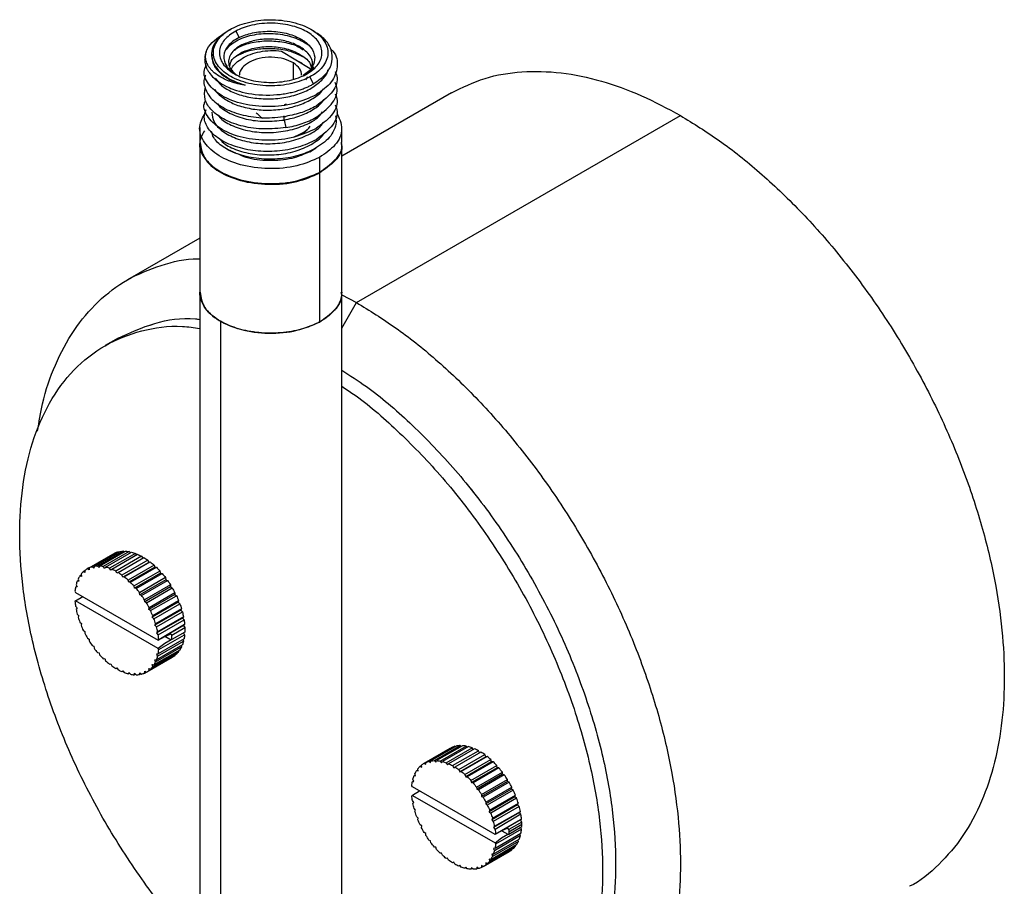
# Paper-space layout '_Isométrica' of a CAD drawing. Header units: millimetres. Extents: x 246 to 635, y -573 to -132.
# Tile 2 of 3: x 246 to 353, y -501 to -406. Entities that reach past the tile are written whole.
import ezdxf

# ---------------------------------------------------------------- set-up
doc = ezdxf.new("R2010")
doc.units = ezdxf.units.MM

psp = doc.layouts.new('_Isométrica')

# ---------------------------------------------------------------- linework, layer by layer
at = {"color": 7, "linetype": 'Continuous', "lineweight": 25}
for p, q in [((268.52, -407.29), (268.39, -407.36)), ((268.54, -407.28), (268.67, -407.2)), ((277.6, -407.42), (277.36, -407.29)), ((269.12, -407.48), (269.5, -408.17)), ((266.5, -410), (266.5, -410.22)), ((274.12, -409.64), (277.26, -411.56)), ((275.42, -412.69), (275.42, -410.94)), ((277.65, -411.43), (276.49, -412.32)), ((276.76, -412.77), (276.98, -412.46)), ((277.63, -413.22), (277.21, -412.47)), ((292.67, -414.2), (280.69, -421.12)), ((274.62, -415.44), (274.43, -415.52)), ((274.4, -417.17), (274.4, -416.7)), ((282.31, -437.09), (317.67, -416.68)), ((265.19, -418), (265.19, -419.63)), ((274.4, -417.17), (274.59, -418)), ((280.69, -419.63), (280.69, -418)), ((265.19, -419.72), (265.19, -541.94)), ((277.36, -420.55), (277.89, -420.25)), ((280.69, -541.94), (280.69, -419.72)), ((268.17, -420.35), (268.52, -420.55)), ((269.15, -420.79), (268.54, -420.53)), ((277.21, -420.64), (277.73, -420.33)), ((278.26, -421.26), (278.26, -422.89)), ((278.26, -422.97), (278.26, -439.22)), ((265.19, -430.07), (257.31, -434.61)), ((280.69, -436.27), (282.31, -437.09)), ((280.69, -439.89), (282.31, -437.09)), ((267.46, -439.13), (267.46, -545.1)), ((256.28, -440.98), (254.86, -441.8)), ((256.28, -464.31), (253.45, -465.94)), ((253.67, -465.89), (256.5, -464.26)), ((256.87, -464.23), (254.04, -465.86)), ((254.27, -465.86), (257.1, -464.23)), ((257.5, -464.28), (254.67, -465.91)), ((256.28, -464.31), (256.34, -464.35)), ((256.87, -464.23), (256.96, -464.31)), ((257.5, -464.28), (257.61, -464.41)), ((253.12, -466.05), (255.95, -464.42)), ((254.92, -465.97), (257.75, -464.34)), ((258.17, -464.47), (255.34, -466.1)), ((255.59, -466.2), (258.42, -464.57)), ((255.73, -464.53), (255.76, -464.51)), ((258.85, -464.78), (256.02, -466.41)), ((256.28, -466.56), (259.11, -464.93)), ((259.53, -465.21), (256.71, -466.85)), ((258.17, -464.47), (258.29, -464.65)), ((258.85, -464.78), (258.98, -465)), ((259.53, -465.21), (259.64, -465.45)), ((252.64, -466.39), (252.48, -466.48)), ((252.64, -466.34), (252.66, -466.56)), ((253.1, -466.05), (252.9, -466.16)), ((253.1, -466.05), (252.93, -466.15)), ((253.11, -466.26), (252.93, -466.15)), ((253.12, -466.05), (253.11, -466.26)), ((253.63, -466.08), (253.45, -465.94)), ((253.67, -465.89), (253.63, -466.08)), ((254.21, -466.03), (254.04, -465.86)), ((254.27, -465.86), (254.21, -466.03)), ((254.83, -466.11), (254.67, -465.91)), ((254.92, -465.97), (254.83, -466.11)), ((255.48, -466.31), (255.34, -466.1)), ((255.59, -466.2), (255.48, -466.31)), ((256.15, -466.64), (256.02, -466.41)), ((259.64, -465.45), (256.81, -467.08)), ((256.96, -467.04), (259.79, -465.41)), ((260.21, -465.76), (257.38, -467.39)), ((260.29, -465.99), (257.47, -467.63)), ((257.63, -467.62), (260.46, -465.99)), ((260.85, -466.4), (258.03, -468.03)), ((259.64, -465.45), (259.79, -465.41)), ((260.21, -465.76), (260.29, -465.99)), ((260.29, -465.99), (260.46, -465.99)), ((260.85, -466.4), (260.92, -466.63)), ((251.96, -467.42), (251.83, -467.5)), ((251.99, -467.51), (251.83, -467.5)), ((251.92, -467.27), (251.99, -467.51)), ((252.26, -466.85), (252.11, -466.94)), ((252.28, -466.98), (252.11, -466.94)), ((252.24, -466.75), (252.28, -466.98)), ((252.66, -466.56), (252.48, -466.48)), ((256.28, -466.56), (256.15, -466.64)), ((256.81, -467.08), (256.71, -466.85)), ((256.96, -467.04), (256.81, -467.08)), ((257.47, -467.63), (257.38, -467.39)), ((260.92, -466.63), (258.09, -468.27)), ((258.26, -468.3), (261.09, -466.66)), ((261.46, -467.12), (258.63, -468.76)), ((261.49, -467.35), (258.66, -468.98)), ((258.84, -469.05), (261.67, -467.42)), ((260.92, -466.63), (261.09, -466.66)), ((261.46, -467.12), (261.49, -467.35)), ((261.49, -467.35), (261.67, -467.42)), ((251.58, -468.61), (251.64, -468.73)), ((251.77, -468.08), (251.64, -468.16)), ((251.8, -468.13), (251.64, -468.16)), ((251.7, -467.9), (251.8, -468.13)), ((257.63, -467.62), (257.47, -467.63)), ((258.09, -468.27), (258.03, -468.03)), ((258.26, -468.3), (258.09, -468.27)), ((262.01, -467.92), (259.18, -469.55)), ((262.01, -468.13), (259.19, -469.77)), ((259.37, -469.86), (262.2, -468.23)), ((262.01, -467.92), (262.01, -468.13)), ((262.01, -468.13), (262.2, -468.23)), ((251.64, -469.65), (251.58, -469.7)), ((251.64, -468.73), (260.66, -473.94)), ((251.64, -469.65), (252.43, -469.19)), ((260.66, -474.85), (251.64, -469.65)), ((258.66, -468.98), (258.63, -468.76)), ((258.84, -469.05), (258.66, -468.98)), ((259.19, -469.77), (259.18, -469.55)), ((262.47, -468.96), (259.64, -470.59)), ((262.49, -468.76), (259.66, -470.4)), ((259.82, -470.72), (262.65, -469.09)), ((262.89, -469.64), (260.06, -471.27)), ((262.49, -468.76), (262.47, -468.96)), ((262.47, -468.96), (262.65, -469.09)), ((262.89, -469.64), (262.84, -469.81)), ((251.64, -470.23), (251.8, -470.43)), ((251.8, -470.43), (251.7, -470.55)), ((259.37, -469.86), (259.19, -469.77)), ((259.64, -470.59), (259.66, -470.4)), ((259.82, -470.72), (259.64, -470.59)), ((262.84, -469.81), (260.02, -471.45)), ((260.19, -471.6), (263.02, -469.97)), ((263.13, -470.68), (260.31, -472.31)), ((263.21, -470.52), (260.38, -472.16)), ((262.84, -469.81), (263.02, -469.97)), ((263.21, -470.52), (263.13, -470.68)), ((263.13, -470.68), (263.3, -470.86)), ((251.83, -471.1), (251.99, -471.28)), ((251.99, -471.28), (251.92, -471.43)), ((260.02, -471.45), (260.06, -471.27)), ((260.19, -471.6), (260.02, -471.45)), ((260.47, -472.49), (263.3, -470.86)), ((263.33, -471.53), (260.5, -473.16)), ((263.43, -471.4), (260.6, -473.04)), ((260.66, -473.36), (263.49, -471.73)), ((263.43, -471.4), (263.33, -471.53)), ((263.33, -471.53), (263.49, -471.73)), ((252.11, -471.98), (252.28, -472.14)), ((252.28, -472.14), (252.24, -472.32)), ((252.48, -472.86), (252.66, -472.99)), ((260.31, -472.31), (260.38, -472.16)), ((260.47, -472.49), (260.31, -472.31)), ((263.55, -472.25), (260.72, -473.89)), ((263.43, -472.35), (261.38, -473.53)), ((262.15, -473.38), (263.57, -472.56)), ((263.55, -472.25), (263.43, -472.35)), ((263.43, -472.35), (263.57, -472.56)), ((252.66, -472.99), (252.64, -473.19)), ((252.93, -473.72), (253.11, -473.82)), ((253.11, -473.82), (253.12, -474.03)), ((260.5, -473.16), (260.6, -473.04)), ((260.66, -473.36), (260.5, -473.16)), ((260.66, -473.94), (261.38, -473.53)), ((263.49, -473.8), (260.66, -475.43)), ((260.66, -473.94), (260.72, -473.89)), ((260.72, -474.98), (263.55, -473.35)), ((261.38, -473.53), (262.08, -473.25)), ((262.08, -473.91), (261.38, -474.3)), ((261.4, -473.52), (262.08, -473.91)), ((262.08, -473.25), (262.15, -473.38)), ((262.15, -473.87), (262.08, -473.91)), ((263.57, -473.06), (262.15, -473.87)), ((263.35, -473.87), (263.43, -474.06)), ((263.44, -473.13), (263.55, -473.35)), ((253.45, -474.54), (253.63, -474.6)), ((253.63, -474.6), (253.67, -474.83)), ((263.02, -475.02), (260.19, -476.65)), ((260.38, -476.31), (263.21, -474.68)), ((263.3, -474.46), (260.47, -476.09)), ((260.6, -475.69), (263.43, -474.06)), ((261.38, -474.3), (260.66, -474.85)), ((260.72, -474.98), (260.66, -474.85)), ((263.16, -474.54), (263.21, -474.68)), ((254.04, -475.29), (254.21, -475.32)), ((254.21, -475.32), (254.27, -475.55)), ((254.67, -475.97), (254.83, -475.96)), ((254.83, -475.96), (254.92, -476.2)), ((259.4, -477.42), (262.23, -475.79)), ((259.66, -477.24), (262.49, -475.61)), ((262.65, -475.47), (259.82, -477.1)), ((260.06, -476.83), (262.89, -475.2)), ((260.31, -476.08), (260.47, -476.09)), ((260.38, -476.31), (260.31, -476.08)), ((260.5, -475.45), (260.66, -475.43)), ((260.6, -475.69), (260.5, -475.45)), ((262.48, -475.57), (262.49, -475.61)), ((262.87, -475.1), (262.89, -475.2)), ((255.34, -476.55), (255.48, -476.51)), ((255.48, -476.51), (255.59, -476.74)), ((256.02, -477.02), (256.15, -476.95)), ((256.02, -477.02), (256.15, -476.95)), ((256.15, -476.95), (256.28, -477.17)), ((259.64, -477.02), (259.82, -477.1)), ((259.66, -477.24), (259.64, -477.02)), ((260.02, -476.6), (260.19, -476.65)), ((260.06, -476.83), (260.02, -476.6)), ((256.71, -477.38), (256.81, -477.28)), ((256.71, -477.38), (256.84, -477.31)), ((256.81, -477.28), (256.96, -477.49)), ((257.38, -477.62), (257.47, -477.48)), ((257.38, -477.62), (257.52, -477.54)), ((257.47, -477.48), (257.63, -477.67)), ((258.03, -477.72), (258.09, -477.56)), ((258.03, -477.72), (258.17, -477.64)), ((258.09, -477.56), (258.26, -477.73)), ((258.63, -477.69), (258.66, -477.5)), ((258.63, -477.69), (258.79, -477.6)), ((258.66, -477.5), (258.84, -477.65)), ((259.18, -477.53), (259.19, -477.33)), ((259.18, -477.53), (259.36, -477.43)), ((259.19, -477.33), (259.37, -477.44)), ((292.5, -485.76), (289.67, -487.39)), ((289.7, -487.37), (292.53, -485.74)), ((292.72, -485.65), (289.89, -487.28)), ((290.22, -487.16), (293.05, -485.53)), ((293.27, -485.49), (290.44, -487.12)), ((290.81, -487.09), (293.64, -485.45)), ((293.87, -485.46), (291.04, -487.09)), ((291.44, -487.14), (294.27, -485.51)), ((294.52, -485.56), (291.69, -487.2)), ((292.11, -487.33), (294.93, -485.69)), ((295.19, -485.8), (292.36, -487.43)), ((292.53, -485.74), (292.5, -485.76)), ((292.54, -485.75), (292.53, -485.74)), ((293.11, -485.58), (293.05, -485.53)), ((293.73, -485.54), (293.64, -485.45)), ((294.38, -485.64), (294.27, -485.51)), ((295.06, -485.87), (294.93, -485.69)), ((292.79, -487.64), (295.62, -486.01)), ((295.88, -486.16), (293.05, -487.79)), ((293.48, -488.07), (296.3, -486.44)), ((296.41, -486.67), (293.58, -488.31)), ((296.56, -486.63), (293.73, -488.26)), ((295.75, -486.23), (295.62, -486.01)), ((296.41, -486.67), (296.3, -486.44)), ((296.56, -486.63), (296.41, -486.67)), ((289.25, -487.71), (289.41, -487.61)), ((289.25, -487.71), (289.43, -487.79)), ((289.43, -487.79), (289.41, -487.57)), ((289.7, -487.37), (289.88, -487.49)), ((289.88, -487.49), (289.89, -487.28)), ((290.22, -487.16), (290.4, -487.31)), ((290.4, -487.31), (290.44, -487.12)), ((290.81, -487.09), (290.98, -487.26)), ((290.98, -487.26), (291.04, -487.09)), ((291.44, -487.14), (291.6, -487.33)), ((291.6, -487.33), (291.69, -487.2)), ((292.11, -487.33), (292.25, -487.54)), ((292.25, -487.54), (292.36, -487.43)), ((292.79, -487.64), (292.92, -487.86)), ((292.92, -487.86), (293.05, -487.79)), ((294.15, -488.62), (296.98, -486.98)), ((297.06, -487.22), (294.24, -488.85)), ((297.23, -487.21), (294.4, -488.85)), ((294.8, -489.26), (297.62, -487.63)), ((297.68, -487.86), (294.86, -489.49)), ((297.86, -487.89), (295.03, -489.52)), ((297.06, -487.22), (296.98, -486.98)), ((297.23, -487.21), (297.06, -487.22)), ((297.68, -487.86), (297.62, -487.63)), ((297.86, -487.89), (297.68, -487.86)), ((288.59, -488.72), (288.73, -488.64)), ((288.59, -488.72), (288.76, -488.74)), ((288.76, -488.74), (288.69, -488.5)), ((288.88, -488.16), (289.02, -488.08)), ((288.88, -488.16), (289.05, -488.21)), ((289.05, -488.21), (289, -487.98)), ((293.48, -488.07), (293.58, -488.31)), ((293.58, -488.31), (293.73, -488.26)), ((294.15, -488.62), (294.24, -488.85)), ((294.24, -488.85), (294.4, -488.85)), ((295.4, -489.98), (298.23, -488.35)), ((298.26, -488.58), (295.43, -490.21)), ((298.44, -488.64), (295.61, -490.28)), ((298.26, -488.58), (298.23, -488.35)), ((298.44, -488.64), (298.26, -488.58)), ((288.41, -489.96), (288.35, -489.83)), ((288.41, -489.38), (288.54, -489.31)), ((288.41, -489.38), (288.57, -489.36)), ((297.43, -495.16), (288.41, -489.96)), ((288.57, -489.36), (288.47, -489.12)), ((294.8, -489.26), (294.86, -489.49)), ((294.86, -489.49), (295.03, -489.52)), ((295.4, -489.98), (295.43, -490.21)), ((295.95, -490.78), (298.78, -489.15)), ((298.78, -489.36), (295.96, -490.99)), ((298.97, -489.46), (296.14, -491.09)), ((296.43, -491.62), (299.26, -489.99)), ((298.78, -489.36), (298.78, -489.15)), ((298.97, -489.46), (298.78, -489.36)), ((299.24, -490.19), (299.26, -489.99)), ((288.35, -490.93), (288.41, -490.88)), ((289.2, -490.41), (288.41, -490.88)), ((288.41, -490.88), (297.43, -496.08)), ((295.43, -490.21), (295.61, -490.28)), ((295.95, -490.78), (295.96, -490.99)), ((295.96, -490.99), (296.14, -491.09)), ((299.24, -490.19), (296.41, -491.82)), ((299.42, -490.32), (296.59, -491.95)), ((299.61, -491.04), (296.79, -492.67)), ((296.83, -492.5), (299.66, -490.86)), ((299.42, -490.32), (299.24, -490.19)), ((299.61, -491.04), (299.66, -490.86)), ((299.79, -491.2), (299.61, -491.04)), ((288.57, -491.65), (288.41, -491.45)), ((288.47, -491.78), (288.57, -491.65)), ((296.43, -491.62), (296.41, -491.82)), ((296.41, -491.82), (296.59, -491.95)), ((299.79, -491.2), (296.96, -492.83)), ((299.9, -491.9), (297.08, -493.54)), ((297.15, -493.38), (299.98, -491.75)), ((300.07, -492.08), (297.24, -493.72)), ((299.9, -491.9), (299.98, -491.75)), ((300.07, -492.08), (299.9, -491.9)), ((288.76, -492.5), (288.59, -492.32)), ((288.69, -492.66), (288.76, -492.5)), ((289.05, -493.37), (288.88, -493.21)), ((296.83, -492.5), (296.79, -492.67)), ((296.79, -492.67), (296.96, -492.83)), ((300.1, -492.75), (297.27, -494.39)), ((297.37, -494.26), (300.2, -492.63)), ((300.26, -492.95), (297.43, -494.59)), ((300.1, -492.75), (300.2, -492.63)), ((300.26, -492.95), (300.1, -492.75)), ((289, -493.54), (289.05, -493.37)), ((289.43, -494.22), (289.25, -494.09)), ((289.41, -494.42), (289.43, -494.22)), ((297.15, -493.38), (297.08, -493.54)), ((297.08, -493.54), (297.24, -493.72)), ((297.37, -494.26), (297.27, -494.39)), ((297.27, -494.39), (297.43, -494.59)), ((297.49, -495.11), (300.32, -493.48)), ((300.2, -493.57), (298.15, -494.75)), ((300.34, -493.79), (298.92, -494.61)), ((298.92, -495.1), (300.34, -494.28)), ((298.93, -494.86), (300.34, -494.04)), ((300.2, -493.57), (300.32, -493.48)), ((300.34, -493.79), (300.2, -493.57)), ((300.32, -494.57), (300.21, -494.36)), ((289.88, -495.05), (289.7, -494.95)), ((289.89, -495.26), (289.88, -495.05)), ((300.2, -495.28), (297.37, -496.92)), ((298.15, -494.75), (297.43, -495.16)), ((297.43, -496.66), (300.26, -495.02)), ((297.49, -495.11), (297.43, -495.16)), ((300.32, -494.57), (297.49, -496.2)), ((298.84, -494.48), (298.15, -494.75)), ((298.15, -495.53), (298.84, -495.13)), ((298.17, -494.75), (298.84, -495.13)), ((298.92, -494.61), (298.84, -494.48)), ((298.84, -495.13), (298.92, -495.1)), ((300.2, -495.28), (300.12, -495.1)), ((290.4, -495.83), (290.22, -495.76)), ((290.44, -496.06), (290.4, -495.83)), ((290.98, -496.55), (290.81, -496.52)), ((291.04, -496.78), (290.98, -496.55)), ((299.66, -496.43), (296.83, -498.06)), ((296.96, -497.88), (299.79, -496.24)), ((299.98, -495.91), (297.15, -497.54)), ((297.24, -497.31), (300.07, -495.68)), ((297.43, -496.08), (298.15, -495.53)), ((297.43, -496.08), (297.49, -496.2)), ((299.66, -496.43), (299.64, -496.33)), ((299.98, -495.91), (299.93, -495.76)), ((291.6, -497.19), (291.44, -497.19)), ((291.69, -497.42), (291.6, -497.19)), ((296.17, -498.65), (299, -497.02)), ((299.26, -496.84), (296.43, -498.47)), ((296.59, -498.33), (299.42, -496.7)), ((297.24, -497.31), (297.08, -497.3)), ((297.08, -497.3), (297.15, -497.54)), ((297.43, -496.66), (297.27, -496.68)), ((297.27, -496.68), (297.37, -496.92)), ((299.26, -496.84), (299.25, -496.79)), ((292.25, -497.73), (292.11, -497.77)), ((292.36, -497.97), (292.25, -497.73)), ((292.92, -498.18), (292.79, -498.25)), ((292.92, -498.18), (292.79, -498.25)), ((293.05, -498.4), (292.92, -498.18)), ((293.58, -498.5), (293.48, -498.61)), ((293.61, -498.53), (293.48, -498.61)), ((293.73, -498.71), (293.58, -498.5)), ((294.24, -498.71), (294.15, -498.84)), ((294.4, -498.9), (294.24, -498.71)), ((295.96, -498.55), (295.95, -498.76)), ((296.13, -498.66), (295.95, -498.76)), ((296.14, -498.67), (295.96, -498.55)), ((296.59, -498.33), (296.41, -498.25)), ((296.41, -498.25), (296.43, -498.47)), ((296.96, -497.88), (296.79, -497.83)), ((296.79, -497.83), (296.83, -498.06)), ((294.28, -498.77), (294.15, -498.84)), ((294.86, -498.78), (294.8, -498.95)), ((294.94, -498.86), (294.8, -498.95)), ((295.03, -498.95), (294.86, -498.78)), ((295.43, -498.73), (295.4, -498.92)), ((295.56, -498.83), (295.4, -498.92)), ((295.61, -498.87), (295.43, -498.73))]:
    psp.add_line(p, q, dxfattribs=at)
for points, knots in [([(268.67, -407.2), (268.94, -407.06), (269.24, -406.92), (269.91, -406.67), (270.27, -406.57), (271.04, -406.39), (271.45, -406.32), (272.29, -406.24), (272.72, -406.22), (273.58, -406.24), (274.01, -406.27), (274.84, -406.39), (275.24, -406.47), (275.99, -406.68), (276.34, -406.8), (276.97, -407.07), (277.26, -407.22), (277.76, -407.53), (278, -407.7), (278.42, -408.08), (278.61, -408.29), (278.91, -408.74), (279.03, -408.97), (279.17, -409.46), (279.2, -409.71), (279.18, -410.2), (279.12, -410.45), (278.91, -410.93), (278.77, -411.16), (278.42, -411.59), (278.21, -411.8), (277.74, -412.16), (277.48, -412.33), (277.21, -412.47)], [0, 0, 0, 0, 0.0625, 0.0625, 0.125, 0.125, 0.1875, 0.1875, 0.25, 0.25, 0.3125, 0.3125, 0.375, 0.375, 0.4375, 0.4375, 0.5, 0.5, 0.5625, 0.5625, 0.625, 0.625, 0.6875, 0.6875, 0.75, 0.75, 0.8125, 0.8125, 0.875, 0.875, 0.9375, 0.9375, 1, 1, 1, 1]), ([(277.21, -412.47), (276.94, -412.62), (276.64, -412.75), (275.98, -413), (275.62, -413.11), (274.85, -413.28), (274.44, -413.35), (273.6, -413.43), (273.17, -413.45), (272.3, -413.43), (271.88, -413.4), (271.05, -413.28), (270.65, -413.2), (269.9, -413), (269.55, -412.87), (268.92, -412.6), (268.63, -412.46), (268.13, -412.15), (267.89, -411.97), (267.47, -411.59), (267.28, -411.38), (266.98, -410.94), (266.86, -410.7), (266.71, -410.22), (266.68, -409.97), (266.71, -409.47), (266.77, -409.22), (266.97, -408.74), (267.12, -408.51), (267.47, -408.08), (267.68, -407.88), (268.15, -407.51), (268.4, -407.35), (268.67, -407.2)], [0, 0, 0, 0, 0.0625, 0.0625, 0.125, 0.125, 0.1875, 0.1875, 0.25, 0.25, 0.3125, 0.3125, 0.375, 0.375, 0.4375, 0.4375, 0.5, 0.5, 0.5625, 0.5625, 0.625, 0.625, 0.6875, 0.6875, 0.75, 0.75, 0.8125, 0.8125, 0.875, 0.875, 0.9375, 0.9375, 1, 1, 1, 1]), ([(276.77, -412.2), (277.01, -412.07), (277.24, -411.92), (277.66, -411.59), (277.85, -411.41), (278.16, -411.02), (278.29, -410.82), (278.47, -410.39), (278.53, -410.17), (278.55, -409.72), (278.53, -409.5), (278.39, -409.06), (278.29, -408.85), (278.02, -408.45), (277.85, -408.27), (277.47, -407.92), (277.26, -407.77), (276.81, -407.49), (276.55, -407.36), (275.98, -407.11), (275.67, -407), (275, -406.82), (274.64, -406.75), (273.9, -406.64), (273.52, -406.61), (272.74, -406.6), (272.35, -406.61), (271.6, -406.69), (271.24, -406.75), (270.55, -406.91), (270.22, -407), (269.63, -407.22), (269.36, -407.35), (269.12, -407.48)], [0, 0, 0, 0, 0.0625, 0.0625, 0.125, 0.125, 0.1875, 0.1875, 0.25, 0.25, 0.3125, 0.3125, 0.375, 0.375, 0.4375, 0.4375, 0.5, 0.5, 0.5625, 0.5625, 0.625, 0.625, 0.6875, 0.6875, 0.75, 0.75, 0.8125, 0.8125, 0.875, 0.875, 0.9375, 0.9375, 1, 1, 1, 1]), ([(268.4, -407.38), (268.11, -407.55), (267.46, -407.96), (266.8, -408.75), (266.45, -409.67), (266.51, -410.63), (266.98, -411.52), (267.78, -412.28), (268.82, -412.92), (269.69, -413.21), (270.14, -413.35)], [0, 0, 0, 0, 0.1029459, 0.2317643, 0.365672, 0.5005136, 0.6319611, 0.7562989, 0.874407, 1, 1, 1, 1]), ([(269.12, -407.48), (268.88, -407.61), (268.65, -407.75), (268.23, -408.08), (268.04, -408.26), (267.72, -408.65), (267.59, -408.85), (267.41, -409.28), (267.36, -409.51), (267.33, -409.95), (267.36, -410.18), (267.49, -410.61), (267.6, -410.82), (267.87, -411.22), (268.04, -411.41), (268.42, -411.75), (268.63, -411.91), (269.08, -412.18), (269.34, -412.32), (269.9, -412.56), (270.21, -412.67), (270.88, -412.85), (271.24, -412.92), (271.99, -413.03), (272.37, -413.06), (273.14, -413.07), (273.53, -413.06), (274.29, -412.98), (274.65, -412.92), (275.34, -412.77), (275.66, -412.67), (276.26, -412.45), (276.53, -412.33), (276.77, -412.2)], [0, 0, 0, 0, 0.0625, 0.0625, 0.125, 0.125, 0.1875, 0.1875, 0.25, 0.25, 0.3125, 0.3125, 0.375, 0.375, 0.4375, 0.4375, 0.5, 0.5, 0.5625, 0.5625, 0.625, 0.625, 0.6875, 0.6875, 0.75, 0.75, 0.8125, 0.8125, 0.875, 0.875, 0.9375, 0.9375, 1, 1, 1, 1]), ([(269.5, -408.17), (269, -408.42), (268.59, -408.72), (268.02, -409.41), (267.85, -409.78), (267.8, -410.54), (267.9, -410.93), (268.38, -411.65), (268.75, -411.98), (269.22, -412.26)], [0, 0, 0, 0, 0.25, 0.25, 0.5, 0.5, 0.75, 0.75, 1, 1, 1, 1]), ([(268.13, -409.46), (268.22, -409.34), (268.44, -409.04), (269, -408.62), (270.02, -408.11), (271.3, -407.78), (272.69, -407.7), (274.08, -407.78), (275.44, -408.08), (276.51, -408.63), (277.05, -408.92), (277.19, -409.12), (277.19, -409.12)], [0, 0, 0, 0, 0.0645605, 0.158095, 0.2518797, 0.4383425, 0.5318526, 0.6256103, 0.81214, 0.9056222, 0.9993413, 1, 1, 1, 1]), ([(269.5, -408.17), (269.91, -407.97), (270.41, -407.79), (271.53, -407.55), (272.16, -407.48), (273.43, -407.49), (274.06, -407.57), (275.2, -407.85), (275.71, -408.05), (276.23, -408.33), (276.33, -408.38), (276.51, -408.5), (276.6, -408.56), (276.85, -408.75), (277.01, -408.89), (277.42, -409.34), (277.62, -409.68), (277.79, -410.4), (277.75, -410.77), (277.46, -411.47), (277.2, -411.79), (276.88, -412.07)], [0, 0, 0, 0, 0.125, 0.125, 0.25, 0.25, 0.375, 0.375, 0.5, 0.5, 0.53125, 0.53125, 0.5625, 0.5625, 0.625, 0.625, 0.75, 0.75, 0.875, 0.875, 1, 1, 1, 1]), ([(277.47, -411.3), (277.49, -411.14), (277.57, -410.65), (277.05, -409.84), (276, -409.03), (274.52, -408.48), (272.84, -408.29), (271.15, -408.42), (270.25, -408.79), (269.8, -408.97)], [0, 0, 0, 0, 0.072229, 0.226852, 0.381492, 0.536083, 0.690749, 0.84531, 1, 1, 1, 1]), ([(277.63, -413.22), (278.12, -412.87), (279.1, -412.17), (279.74, -410.84), (279.65, -409.5), (278.93, -408.3), (277.99, -407.71), (277.58, -407.45)], [0, 0, 0, 0, 0.210921, 0.420221, 0.627973, 0.834226, 1, 1, 1, 1]), ([(266.01, -409.44), (265.98, -409.49), (265.93, -409.58), (265.88, -409.73), (265.83, -409.89), (265.79, -410.04), (265.76, -410.19), (265.74, -410.35), (265.73, -410.5), (265.74, -410.66), (265.75, -410.81), (265.78, -410.97), (265.81, -411.12), (265.86, -411.27), (265.91, -411.42), (265.98, -411.57), (266.05, -411.71), (266.13, -411.85), (266.33, -412.15), (266.71, -412.59), (267.43, -413.15), (268.28, -413.61), (269.32, -414), (271.01, -414.42), (272.82, -414.51), (274.29, -414.33), (274.92, -414.22), (275.5, -414.09), (276.02, -413.93), (276.5, -413.76), (276.92, -413.59), (277.29, -413.41), (277.52, -413.28), (277.63, -413.22)], [0, 0, 0, 0, 0.014874, 0.0298, 0.044766, 0.059762, 0.074778, 0.089802, 0.104823, 0.11983, 0.134812, 0.149758, 0.164658, 0.1795, 0.194275, 0.208971, 0.223581, 0.238093, 0.252498, 0.316485, 0.379023, 0.453337, 0.507633, 0.584389, 0.755013, 0.792094, 0.827416, 0.860891, 0.892473, 0.922149, 0.949934, 0.975867, 1, 1, 1, 1]), ([(270.14, -413.35), (270.06, -413.34), (269.91, -413.32), (269.68, -413.28), (269.46, -413.23), (269.24, -413.18), (269.04, -413.13), (268.84, -413.07), (268.65, -413.01), (268.47, -412.95), (268.3, -412.88), (267.88, -412.72), (267.27, -412.4), (266.73, -411.99), (266.42, -411.66), (266.24, -411.43), (266.09, -411.2), (265.98, -410.96), (265.9, -410.71), (265.85, -410.45), (265.83, -410.2), (265.86, -409.94), (265.91, -409.69), (265.97, -409.52), (266.01, -409.44)], [0, 0, 0, 0, 0.026039, 0.051716, 0.077015, 0.101924, 0.126434, 0.150535, 0.174219, 0.197479, 0.220312, 0.242714, 0.366295, 0.495148, 0.543566, 0.592746, 0.642584, 0.692969, 0.743783, 0.794905, 0.846211, 0.897577, 0.948881, 1, 1, 1, 1]), ([(269.8, -408.97), (269.55, -409.11), (269.04, -409.4), (268.56, -409.96), (268.32, -410.56), (268.35, -411.17), (268.6, -411.71), (268.94, -412.01), (269.08, -412.14)], [0, 0, 0, 0, 0.174102, 0.348098, 0.522361, 0.696431, 0.870443, 1, 1, 1, 1]), ([(268.98, -409.55), (269.13, -409.43), (269.62, -409.06), (270.91, -408.67), (272.63, -408.47), (274.39, -408.64), (275.76, -409.01), (276.33, -409.39), (276.5, -409.51)], [0, 0, 0, 0, 0.090898, 0.295676, 0.500253, 0.705062, 0.909608, 1, 1, 1, 1]), ([(269.26, -410.18), (269.52, -410.04), (270.17, -409.67), (271.64, -409.36), (273.4, -409.32), (275.11, -409.6), (276, -410.03), (276.43, -410.24)], [0, 0, 0, 0, 0.136397, 0.356151, 0.575996, 0.795796, 1, 1, 1, 1]), ([(269.8, -409.78), (270.29, -409.59), (271.26, -409.2), (273.1, -409.1), (274.9, -409.39), (276.36, -410.07), (277.25, -410.82), (277.34, -411.34), (277.37, -411.49)], [0, 0, 0, 0, 0.184739, 0.36939, 0.554004, 0.73874, 0.923249, 1, 1, 1, 1]), ([(279.48, -409.42), (279.57, -409.5), (280.17, -410.06), (280.31, -411.37), (279.77, -413.08), (278.52, -413.98), (277.9, -414.42)], [0, 0, 0, 0, 0.052777, 0.368513, 0.684226, 1, 1, 1, 1]), ([(266.51, -410.22), (266.55, -410.54), (266.63, -411.19), (267.4, -412.09), (268.55, -412.87), (269.61, -413.19), (270.14, -413.35)], [0, 0, 0, 0, 0.240246, 0.493495, 0.746831, 1, 1, 1, 1]), ([(268.45, -411.28), (268.52, -411.04), (268.67, -410.46), (269.39, -410.03), (269.8, -409.78)], [0, 0, 0, 0, 0.427274, 1, 1, 1, 1]), ([(268.65, -411.69), (268.67, -411.63), (268.73, -411.36), (269.13, -410.91), (269.61, -410.59), (269.86, -410.43)], [0, 0, 0, 0, 0.125214, 0.562763, 1, 1, 1, 1]), ([(275.42, -410.94), (275.09, -410.78), (274.41, -410.44), (273.04, -410.27), (271.69, -410.41), (270.55, -410.82), (269.8, -411.45), (269.46, -411.99), (269.56, -412.27), (269.56, -412.28)], [0, 0, 0, 0, 0.158111, 0.329249, 0.500388, 0.658499, 0.81661, 0.987748, 1, 1, 1, 1]), ([(269.86, -410.43), (270.37, -410.11), (271.03, -409.86), (272.15, -409.65), (272.54, -409.61), (273.33, -409.58), (273.73, -409.6), (274.12, -409.64)], [0, 0, 0, 0, 0.5, 0.5, 0.75, 0.75, 1, 1, 1, 1]), ([(277.9, -414.42), (277.13, -414.78), (275.6, -415.48), (272.69, -415.81), (269.88, -415.51), (267.5, -414.61), (266.03, -413.27), (265.49, -412.02), (265.83, -411.34), (265.92, -411.17)], [0, 0, 0, 0, 0.15778, 0.315532, 0.473261, 0.631012, 0.788796, 0.946564, 1, 1, 1, 1]), ([(276.32, -412.29), (276.29, -412.04), (276.22, -411.53), (275.68, -411.14), (275.42, -410.94)], [0, 0, 0, 0, 0.501223, 1, 1, 1, 1]), ([(276, -410.79), (276.11, -410.83), (276.3, -410.9), (276.4, -411.01), (276.44, -411.06)], [0, 0, 0, 0, 0.597074, 1, 1, 1, 1]), ([(265.87, -412.26), (265.84, -412.31), (265.55, -412.76), (265.71, -413.71), (266.42, -414.95), (267.9, -415.99), (269.89, -416.7), (272.23, -417.02), (273.8, -416.85), (274.59, -416.77)], [0, 0, 0, 0, 0.0172383, 0.1810196, 0.3448154, 0.5086427, 0.6724004, 0.8362602, 1, 1, 1, 1]), ([(266.89, -412.61), (267.1, -412.89), (267.53, -413.46), (268.76, -414.16), (270.32, -414.67), (272.1, -414.9), (273.95, -414.83), (275.72, -414.47), (277.27, -413.83), (278.44, -412.95), (279.1, -412.19), (279.18, -411.74), (279.2, -411.65)], [0, 0, 0, 0, 0.096311, 0.2059613, 0.3156924, 0.425338, 0.535072, 0.6447154, 0.75445, 0.8640941, 0.9738269, 1, 1, 1, 1]), ([(279.99, -411.86), (280.08, -412.1), (280.36, -412.9), (279.71, -414.31), (278.5, -415.2), (277.9, -415.65)], [0, 0, 0, 0, 0.175962, 0.588001, 1, 1, 1, 1]), ([(292.67, -414.2), (293.86, -413.62), (296.24, -412.46), (300.3, -411.79), (304.57, -411.89), (308.96, -412.8), (313.34, -414.36), (316.25, -415.92), (317.67, -416.68)], [0, 0, 0, 0, 0.175421, 0.349296, 0.519963, 0.686034, 0.846347, 1, 1, 1, 1]), ([(274.59, -417.99), (273.8, -418.08), (272.23, -418.24), (269.89, -417.92), (267.9, -417.22), (266.44, -416.18), (265.64, -414.95), (265.74, -414.1), (265.79, -413.69)], [0, 0, 0, 0, 0.168193, 0.336612, 0.5048, 0.673236, 0.841427, 1, 1, 1, 1]), ([(266.87, -413.85), (266.87, -413.85), (266.99, -414.18), (267.69, -414.75), (268.93, -415.47), (270.55, -415.94), (272.34, -416.14), (274.19, -416.03), (275.94, -415.62), (277.42, -414.94), (278.38, -414.28), (278.66, -413.82), (278.72, -413.72)], [0, 0, 0, 0, 0.0008235, 0.1211224, 0.2415205, 0.3618187, 0.4822162, 0.6025166, 0.7229109, 0.8432167, 0.9636054, 1, 1, 1, 1]), ([(277.9, -416.87), (278.5, -416.43), (279.72, -415.54), (280.36, -414.12), (280.08, -413.32), (279.99, -413.08)], [0, 0, 0, 0, 0.4121412, 0.8244822, 1, 1, 1, 1]), ([(279.99, -414.31), (280.08, -414.55), (280.37, -415.35), (279.71, -416.76), (278.5, -417.65), (277.9, -418.1)], [0, 0, 0, 0, 0.174954, 0.587751, 1, 1, 1, 1]), ([(277.9, -418.1), (277.13, -418.45), (275.6, -419.16), (272.69, -419.48), (269.87, -419.19), (267.5, -418.28), (266.04, -416.94), (265.49, -415.75), (265.79, -415.13), (265.85, -415.01)], [0, 0, 0, 0, 0.160563, 0.320977, 0.481438, 0.641944, 0.8023, 0.962849, 1, 1, 1, 1]), ([(267.12, -415.32), (267.16, -415.4), (267.41, -415.84), (268.49, -416.49), (270.22, -417.12), (272.31, -417.4), (273.71, -417.24), (274.4, -417.17)], [0, 0, 0, 0, 0.049763, 0.287405, 0.524929, 0.762602, 1, 1, 1, 1]), ([(274.4, -417.17), (274.99, -417.04), (276.16, -416.79), (277.59, -416.06), (278.49, -415.41), (278.72, -414.98), (278.76, -414.91)], [0, 0, 0, 0, 0.311388, 0.6229806, 0.934467, 1, 1, 1, 1]), ([(277.9, -415.65), (277.43, -415.91), (276.92, -416.15), (275.8, -416.52), (275.2, -416.67), (274.59, -416.77)], [0, 0, 0, 0, 0.5, 0.5, 1, 1, 1, 1]), ([(279.99, -415.53), (280.08, -415.77), (280.36, -416.57), (279.72, -417.99), (278.5, -418.88), (277.9, -419.32)], [0, 0, 0, 0, 0.174948, 0.587529, 1, 1, 1, 1]), ([(278.26, -421.26), (277.48, -421.6), (275.85, -422.31), (272.7, -422.59), (269.65, -422.18), (267.16, -421.14), (265.55, -419.66), (264.94, -417.95), (265.53, -416.88), (265.8, -416.4)], [0, 0, 0, 0, 0.139883, 0.291292, 0.4427, 0.582584, 0.722467, 0.873876, 1, 1, 1, 1]), ([(277.9, -419.32), (277.27, -419.62), (276.01, -420.23), (273.66, -420.63), (271.26, -420.61), (269.05, -420.13), (267.23, -419.29), (266.06, -418.15), (265.56, -417), (265.8, -416.29), (265.9, -416.02)], [0, 0, 0, 0, 0.130846, 0.261714, 0.392583, 0.523427, 0.654315, 0.785136, 0.916039, 1, 1, 1, 1]), ([(266.52, -416.33), (266.57, -416.68), (266.65, -417.42), (267.61, -418.43), (269.12, -419.23), (271.04, -419.72), (273.15, -419.81), (275.26, -419.52), (277.07, -418.82), (278.27, -418.09), (278.59, -417.57), (278.66, -417.44)], [0, 0, 0, 0, 0.110463, 0.232126, 0.353959, 0.475632, 0.597454, 0.719141, 0.840949, 0.962655, 1, 1, 1, 1]), ([(267.17, -416.59), (267.26, -416.72), (267.6, -417.21), (268.8, -417.87), (270.62, -418.43), (272.73, -418.6), (274.85, -418.38), (276.74, -417.76), (278.07, -417.02), (278.48, -416.45), (278.61, -416.27)], [0, 0, 0, 0, 0.053636, 0.200262, 0.346685, 0.493318, 0.639735, 0.78637, 0.932789, 1, 1, 1, 1]), ([(272.03, -417.02), (271.92, -416.91), (271.7, -416.7), (271.48, -416.5), (271.37, -416.41)], [0, 0, 0, 0, 0.51541, 1, 1, 1, 1]), ([(274.59, -418), (275.2, -417.9), (275.8, -417.75), (276.92, -417.37), (277.43, -417.14), (277.9, -416.87)], [0, 0, 0, 0, 0.5, 0.5, 1, 1, 1, 1]), ([(280.01, -416.71), (280.05, -416.95), (280.13, -417.47), (279.88, -418.28), (279.26, -419.32), (278.33, -419.94), (277.73, -420.33)], [0, 0, 0, 0, 0.177195, 0.395136, 0.607661, 1, 1, 1, 1]), ([(280.15, -416.36), (280.41, -416.94), (280.95, -418.12), (280.2, -419.93), (278.89, -420.83), (278.26, -421.26)], [0, 0, 0, 0, 0.340688, 0.683387, 1, 1, 1, 1]), ([(317.67, -416.68), (319.09, -417.56), (322, -419.35), (326.37, -422.85), (330.76, -427.01), (335.04, -431.83), (339.07, -437.21), (342.75, -443.02), (345.95, -449.11), (348.59, -455.3), (350.62, -461.41), (352.03, -467.29), (352.85, -472.82), (353.11, -477.97), (352.85, -482.81), (352.04, -487.4), (350.62, -491.64), (348.6, -495.43), (345.91, -498.49), (343.89, -500.28), (342.67, -500.81), (342.67, -500.81)], [0, 0, 0, 0, 0.051211, 0.104641, 0.15999, 0.216871, 0.274822, 0.333322, 0.391822, 0.449772, 0.506653, 0.562003, 0.615433, 0.666644, 0.717854, 0.771285, 0.826634, 0.883515, 0.941465, 0.999966, 1, 1, 1, 1]), ([(275.42, -419.04), (275.74, -418.91), (276.37, -418.64), (276.99, -418.22), (277.21, -417.93), (277.26, -417.86)], [0, 0, 0, 0, 0.422865, 0.853166, 1, 1, 1, 1]), ([(265.71, -418.35), (265.48, -418.76), (264.94, -419.75), (265.55, -421.38), (267.16, -422.86), (269.65, -423.89), (272.7, -424.31), (275.85, -424.02), (277.48, -423.31), (278.26, -422.97)], [0, 0, 0, 0, 0.108267, 0.26277, 0.405511, 0.548253, 0.702756, 0.857258, 1, 1, 1, 1]), ([(277.73, -420.33), (277.15, -420.6), (275.95, -421.14), (273.68, -421.5), (271.35, -421.43), (269.27, -420.94), (267.69, -420.13), (266.71, -419.26), (266.55, -418.66), (266.49, -418.44)], [0, 0, 0, 0, 0.149611, 0.30999, 0.473003, 0.629527, 0.772772, 0.91957, 1, 1, 1, 1]), ([(267.4, -419.27), (267.57, -419.45), (268.06, -419.97), (269.49, -420.58), (271.44, -421), (273.58, -421.01), (275.66, -420.64), (277.39, -419.87), (278.46, -419.15), (278.71, -418.67), (278.74, -418.6)], [0, 0, 0, 0, 0.079165, 0.228415, 0.377613, 0.526838, 0.676061, 0.825258, 0.974508, 1, 1, 1, 1]), ([(276.9, -418.22), (276.86, -418.28), (276.75, -418.45), (276.54, -418.59), (276.4, -418.68)], [0, 0, 0, 0, 0.355322, 1, 1, 1, 1]), ([(265.24, -419.63), (265.33, -420.2), (265.51, -421.33), (267.18, -422.78), (269.64, -423.81), (272.7, -424.23), (275.85, -423.94), (277.48, -423.23), (278.26, -422.89)], [0, 0, 0, 0, 0.1628774, 0.3249601, 0.4870429, 0.6624801, 0.8379172, 1, 1, 1, 1]), ([(278.26, -422.89), (278.87, -422.46), (280.14, -421.57), (280.87, -420.32), (280.66, -419.68), (280.65, -419.64)], [0, 0, 0, 0, 0.462988, 0.964123, 1, 1, 1, 1]), ([(280.65, -419.72), (280.66, -419.76), (280.87, -420.4), (280.14, -421.65), (278.87, -422.54), (278.26, -422.97)], [0, 0, 0, 0, 0.035877, 0.537012, 1, 1, 1, 1]), ([(277.21, -420.64), (276.58, -420.91), (275.26, -421.48), (272.74, -421.69), (270.61, -421.46), (269.65, -421.02), (269.35, -420.88)], [0, 0, 0, 0, 0.273914, 0.570395, 0.866877, 1, 1, 1, 1]), ([(247.5, -451.13), (247.66, -450.12), (248.06, -447.51), (249.37, -443.79), (251.39, -440.01), (254.04, -436.88), (257.23, -434.46), (260.93, -432.97), (263.63, -432.28), (265.14, -432.33), (265.19, -432.33)], [0, 0, 0, 0, 0.090701, 0.235571, 0.384452, 0.53613, 0.689248, 0.842365, 0.994044, 1, 1, 1, 1]), ([(267.46, -439.13), (267.14, -438.94), (266.83, -438.73), (266.28, -438.27), (266.03, -438.01), (265.63, -437.47), (265.47, -437.18), (265.25, -436.58), (265.19, -436.27), (265.19, -435.97)], [0, 0, 0, 0, 0.25, 0.25, 0.5, 0.5, 0.75, 0.75, 1, 1, 1, 1]), ([(265.24, -435.96), (265.33, -436.53), (265.51, -437.66), (267.18, -439.11), (269.64, -440.14), (272.7, -440.56), (275.85, -440.27), (277.48, -439.56), (278.26, -439.22)], [0, 0, 0, 0, 0.162877, 0.32496, 0.487043, 0.66248, 0.837917, 1, 1, 1, 1]), ([(280.69, -435.97), (280.69, -436.43), (280.57, -436.89), (280.09, -437.75), (279.74, -438.15), (279.12, -438.67), (278.9, -438.84), (278.54, -439.06), (278.43, -439.13), (278.18, -439.27), (278.04, -439.33), (277.36, -439.66), (276.73, -439.89), (275.32, -440.25), (274.54, -440.37), (272.95, -440.46), (272.13, -440.44), (270.58, -440.25), (269.84, -440.09), (268.52, -439.67), (267.95, -439.41), (267.46, -439.13)], [0, 0, 0, 0, 0.125, 0.125, 0.25, 0.25, 0.3125, 0.3125, 0.34375, 0.34375, 0.375, 0.375, 0.5, 0.5, 0.625, 0.625, 0.75, 0.75, 0.875, 0.875, 1, 1, 1, 1]), ([(278.26, -439.22), (278.87, -438.79), (280.14, -437.9), (280.87, -436.65), (280.66, -436.01), (280.65, -435.97)], [0, 0, 0, 0, 0.462988, 0.964123, 1, 1, 1, 1]), ([(282.31, -437.09), (283.73, -437.97), (286.64, -439.76), (291.02, -443.26), (295.4, -447.42), (299.68, -452.24), (303.72, -457.62), (307.39, -463.43), (310.59, -469.52), (313.23, -475.71), (315.27, -481.82), (316.68, -487.7), (317.49, -493.23), (317.75, -498.38), (317.49, -503.22), (316.68, -507.81), (315.27, -512.06), (313.23, -515.82), (310.59, -518.96), (307.39, -521.36), (303.72, -522.93), (299.68, -523.65), (295.4, -523.51), (291.52, -522.79), (289.05, -521.83), (288.1, -521.46)], [0, 0, 0, 0, 0.040535, 0.082827, 0.126638, 0.171662, 0.217532, 0.263837, 0.310142, 0.356011, 0.401035, 0.444846, 0.487138, 0.527673, 0.568208, 0.6105, 0.654311, 0.699335, 0.745205, 0.79151, 0.837815, 0.883685, 0.928708, 0.972519, 1, 1, 1, 1]), ([(265.19, -507.58), (264.56, -506.94), (262.31, -504.67), (258.78, -500.03), (254.76, -493.83), (251.36, -487.23), (248.7, -480.56), (246.84, -474.06), (245.77, -467.97), (245.43, -462.34), (245.77, -457.1), (246.84, -452.24), (248.7, -447.9), (251.36, -444.3), (254.76, -441.61), (258.78, -440.06), (262.31, -439.5), (264.56, -439.83), (265.19, -439.92)], [0, 0, 0, 0, 0.026906, 0.096173, 0.166384, 0.236595, 0.305862, 0.373314, 0.438215, 0.5, 0.561785, 0.626686, 0.694138, 0.763405, 0.833616, 0.903827, 0.973094, 1, 1, 1, 1]), ([(256.28, -440.99), (257.58, -440.39), (260.18, -439.22), (263.28, -438.69), (265.04, -438.91), (265.19, -438.93)], [0, 0, 0, 0, 0.480599, 0.954967, 1, 1, 1, 1]), ([(256.28, -440.99), (257.58, -440.39), (260.17, -439.22), (263.28, -438.69), (265.04, -438.91), (265.19, -438.93)], [0, 0, 0, 0, 0.480721, 0.954977, 1, 1, 1, 1]), ([(280.69, -444.48), (281.59, -445.05), (284.11, -446.65), (288.22, -450.19), (292.92, -455.02), (297.37, -460.67), (301.38, -466.9), (304.78, -473.5), (307.43, -480.17), (309.3, -486.67), (310.37, -492.76), (310.71, -498.39), (310.37, -503.63), (309.29, -508.48), (307.45, -512.85), (304.73, -516.35), (302.61, -518.39), (301.28, -518.93), (301.27, -518.93)], [0, 0, 0, 0, 0.037026, 0.103578, 0.172745, 0.243772, 0.315769, 0.387765, 0.458793, 0.52796, 0.594511, 0.657867, 0.721222, 0.787774, 0.856941, 0.927969, 0.999965, 1, 1, 1, 1]), ([(280.69, -444.48), (281.59, -445.05), (284.11, -446.65), (288.22, -450.19), (292.92, -455.02), (297.37, -460.67), (301.38, -466.9), (304.78, -473.5), (307.43, -480.17), (309.3, -486.67), (310.37, -492.76), (310.71, -498.39), (310.37, -503.63), (309.3, -508.49), (307.43, -512.82), (304.8, -516.48), (302.46, -518.11), (301.28, -518.93)], [0, 0, 0, 0, 0.037028, 0.103581, 0.172751, 0.243781, 0.31578, 0.387778, 0.458809, 0.527978, 0.594532, 0.65789, 0.721248, 0.787801, 0.856971, 0.928001, 1, 1, 1, 1]), ([(280.69, -446.23), (281.12, -446.51), (283.17, -447.83), (286.81, -451.02), (291.51, -455.83), (295.96, -461.49), (299.97, -467.72), (303.36, -474.31), (306.02, -480.99), (307.88, -487.48), (308.95, -493.58), (309.29, -499.21), (308.95, -504.44), (307.88, -509.3), (306.02, -513.65), (303.36, -517.25), (299.97, -519.92), (295.96, -521.53), (291.51, -522.04), (286.81, -521.43), (283.17, -520.42), (281.12, -519.38), (280.69, -519.16)], [0, 0, 0, 0, 0.013781, 0.065901, 0.12007, 0.175697, 0.232081, 0.288466, 0.344093, 0.398262, 0.450382, 0.5, 0.549618, 0.601738, 0.655907, 0.711534, 0.767919, 0.824303, 0.87993, 0.934099, 0.986219, 1, 1, 1, 1]), ([(262.49, -475.61), (262.44, -475.65), (262.35, -475.72), (262.26, -475.77), (262.23, -475.79)], [0, 0, 0, 0, 0.62086, 1, 1, 1, 1]), ([(299, -497.01), (299.04, -496.99), (299.13, -496.93), (299.22, -496.87), (299.26, -496.84)], [0, 0, 0, 0, 0.512187, 1, 1, 1, 1])]:
    psp.add_open_spline(points, degree=3, knots=knots, dxfattribs=at)
for points in [[(266.01, -409.44), (266.37, -408.77), (267.07, -408.16), (267.99, -407.7)], [(276.49, -412.35), (276.97, -412.09), (277.37, -411.78), (277.65, -411.43)], [(255.95, -464.42), (256.06, -464.37), (256.17, -464.33), (256.28, -464.31)], [(256.5, -464.26), (256.62, -464.24), (256.74, -464.23), (256.87, -464.23)], [(257.1, -464.23), (257.23, -464.24), (257.36, -464.26), (257.5, -464.28)], [(257.75, -464.34), (257.88, -464.37), (258.02, -464.42), (258.17, -464.47)], [(258.42, -464.57), (258.56, -464.63), (258.71, -464.7), (258.85, -464.78)], [(259.11, -464.93), (259.25, -465.02), (259.39, -465.11), (259.53, -465.21)], [(252.93, -466.15), (252.83, -466.2), (252.73, -466.27), (252.64, -466.34)], [(253.45, -465.94), (253.34, -465.97), (253.23, -466.01), (253.12, -466.05)], [(254.04, -465.86), (253.91, -465.86), (253.79, -465.87), (253.67, -465.89)], [(254.67, -465.91), (254.54, -465.89), (254.4, -465.87), (254.27, -465.86)], [(255.34, -466.1), (255.2, -466.05), (255.06, -466), (254.92, -465.97)], [(256.02, -466.41), (255.88, -466.34), (255.73, -466.27), (255.59, -466.2)], [(259.79, -465.41), (259.93, -465.52), (260.07, -465.63), (260.21, -465.76)], [(260.46, -465.99), (260.59, -466.12), (260.72, -466.26), (260.85, -466.4)], [(251.83, -467.5), (251.78, -467.62), (251.73, -467.76), (251.7, -467.9)], [(252.11, -466.94), (252.04, -467.04), (251.98, -467.15), (251.92, -467.27)], [(252.48, -466.48), (252.39, -466.56), (252.31, -466.65), (252.24, -466.75)], [(256.71, -466.85), (256.56, -466.74), (256.42, -466.65), (256.28, -466.56)], [(257.38, -467.39), (257.24, -467.27), (257.1, -467.15), (256.96, -467.04)], [(261.09, -466.66), (261.21, -466.81), (261.34, -466.97), (261.46, -467.12)], [(261.67, -467.42), (261.79, -467.58), (261.9, -467.75), (262.01, -467.92)], [(251.64, -468.16), (251.61, -468.3), (251.59, -468.45), (251.58, -468.61)], [(258.03, -468.03), (257.9, -467.89), (257.76, -467.75), (257.63, -467.62)], [(258.63, -468.76), (258.51, -468.6), (258.39, -468.44), (258.26, -468.3)], [(262.2, -468.23), (262.3, -468.41), (262.4, -468.58), (262.49, -468.76)], [(259.18, -469.55), (259.07, -469.38), (258.96, -469.21), (258.84, -469.05)], [(262.65, -469.09), (262.74, -469.27), (262.82, -469.45), (262.89, -469.64)], [(251.58, -469.7), (251.59, -469.87), (251.61, -470.05), (251.64, -470.23)], [(251.7, -470.55), (251.73, -470.73), (251.78, -470.91), (251.83, -471.1)], [(259.66, -470.4), (259.57, -470.22), (259.47, -470.04), (259.37, -469.86)], [(260.06, -471.27), (259.99, -471.09), (259.91, -470.9), (259.82, -470.72)], [(263.02, -469.97), (263.09, -470.16), (263.15, -470.34), (263.21, -470.52)], [(251.92, -471.43), (251.98, -471.61), (252.04, -471.8), (252.11, -471.98)], [(260.38, -472.16), (260.32, -471.97), (260.26, -471.79), (260.19, -471.6)], [(263.3, -470.86), (263.35, -471.04), (263.39, -471.22), (263.43, -471.4)], [(263.49, -471.73), (263.51, -471.91), (263.54, -472.08), (263.55, -472.25)], [(252.24, -472.32), (252.31, -472.5), (252.39, -472.68), (252.48, -472.86)], [(260.6, -473.04), (260.56, -472.86), (260.52, -472.67), (260.47, -472.49)], [(263.57, -472.56), (263.58, -472.73), (263.58, -472.9), (263.57, -473.06)], [(252.64, -473.19), (252.73, -473.37), (252.83, -473.55), (252.93, -473.72)], [(260.72, -473.89), (260.71, -473.71), (260.69, -473.54), (260.66, -473.36)], [(262.15, -473.87), (262.16, -473.71), (262.16, -473.55), (262.15, -473.38)], [(263.55, -473.35), (263.54, -473.5), (263.51, -473.65), (263.49, -473.8)], [(253.12, -474.03), (253.23, -474.21), (253.34, -474.37), (253.45, -474.54)], [(253.67, -474.83), (253.79, -474.99), (253.91, -475.14), (254.04, -475.29)], [(260.66, -475.43), (260.69, -475.28), (260.71, -475.13), (260.72, -474.98)], [(263.21, -474.68), (263.15, -474.8), (263.09, -474.91), (263.02, -475.02)], [(263.43, -474.06), (263.39, -474.19), (263.35, -474.33), (263.3, -474.46)], [(254.27, -475.55), (254.4, -475.7), (254.54, -475.83), (254.67, -475.97)], [(260.47, -476.09), (260.52, -475.96), (260.56, -475.83), (260.6, -475.69)], [(262.89, -475.2), (262.82, -475.3), (262.74, -475.39), (262.65, -475.47)], [(254.92, -476.2), (255.06, -476.32), (255.2, -476.44), (255.34, -476.55)], [(255.59, -476.74), (255.73, -476.84), (255.88, -476.94), (256.02, -477.02)], [(256.28, -477.17), (256.42, -477.25), (256.56, -477.32), (256.71, -477.38)], [(259.82, -477.1), (259.91, -477.02), (259.99, -476.93), (260.06, -476.83)], [(260.19, -476.65), (260.26, -476.54), (260.32, -476.43), (260.38, -476.31)], [(256.96, -477.49), (257.1, -477.54), (257.24, -477.58), (257.38, -477.62)], [(257.63, -477.67), (257.76, -477.7), (257.9, -477.71), (258.03, -477.72)], [(258.26, -477.73), (258.39, -477.72), (258.51, -477.71), (258.63, -477.69)], [(258.84, -477.65), (258.96, -477.62), (259.07, -477.58), (259.18, -477.53)], [(259.37, -477.44), (259.47, -477.38), (259.57, -477.32), (259.66, -477.24)], [(293.05, -485.53), (292.94, -485.56), (292.82, -485.6), (292.72, -485.65)], [(293.64, -485.45), (293.51, -485.46), (293.39, -485.47), (293.27, -485.49)], [(294.27, -485.51), (294.13, -485.48), (294, -485.47), (293.87, -485.46)], [(294.93, -485.69), (294.79, -485.64), (294.65, -485.6), (294.52, -485.56)], [(295.62, -486.01), (295.48, -485.93), (295.33, -485.86), (295.19, -485.8)], [(296.3, -486.44), (296.16, -486.34), (296.02, -486.24), (295.88, -486.16)], [(296.98, -486.98), (296.84, -486.86), (296.7, -486.74), (296.56, -486.63)], [(289, -487.98), (289.08, -487.88), (289.16, -487.79), (289.25, -487.71)], [(289.41, -487.57), (289.5, -487.5), (289.6, -487.43), (289.7, -487.37)], [(289.89, -487.28), (290, -487.23), (290.11, -487.19), (290.22, -487.16)], [(290.44, -487.12), (290.56, -487.1), (290.68, -487.09), (290.81, -487.09)], [(291.04, -487.09), (291.17, -487.1), (291.31, -487.12), (291.44, -487.14)], [(291.69, -487.2), (291.83, -487.23), (291.97, -487.27), (292.11, -487.33)], [(292.36, -487.43), (292.5, -487.49), (292.65, -487.56), (292.79, -487.64)], [(293.05, -487.79), (293.19, -487.88), (293.33, -487.97), (293.48, -488.07)], [(297.62, -487.63), (297.49, -487.48), (297.36, -487.35), (297.23, -487.21)], [(298.23, -488.35), (298.11, -488.19), (297.98, -488.04), (297.86, -487.89)], [(288.47, -489.12), (288.5, -488.99), (288.55, -488.85), (288.59, -488.72)], [(288.69, -488.5), (288.75, -488.38), (288.81, -488.27), (288.88, -488.16)], [(293.73, -488.26), (293.87, -488.38), (294.01, -488.49), (294.15, -488.62)], [(294.4, -488.85), (294.53, -488.98), (294.67, -489.12), (294.8, -489.26)], [(298.78, -489.15), (298.67, -488.97), (298.56, -488.81), (298.44, -488.64)], [(288.35, -489.83), (288.36, -489.68), (288.38, -489.53), (288.41, -489.38)], [(295.03, -489.52), (295.16, -489.67), (295.28, -489.83), (295.4, -489.98)], [(299.26, -489.99), (299.17, -489.81), (299.07, -489.63), (298.97, -489.46)], [(288.41, -491.45), (288.38, -491.27), (288.36, -491.1), (288.35, -490.93)], [(295.61, -490.28), (295.73, -490.44), (295.84, -490.61), (295.95, -490.78)], [(296.14, -491.09), (296.24, -491.27), (296.34, -491.44), (296.43, -491.62)], [(299.66, -490.86), (299.59, -490.68), (299.51, -490.5), (299.42, -490.32)], [(288.59, -492.32), (288.55, -492.14), (288.5, -491.96), (288.47, -491.78)], [(296.59, -491.95), (296.68, -492.13), (296.76, -492.31), (296.83, -492.5)], [(299.98, -491.75), (299.92, -491.57), (299.86, -491.38), (299.79, -491.2)], [(300.2, -492.63), (300.16, -492.45), (300.12, -492.27), (300.07, -492.08)], [(288.88, -493.21), (288.81, -493.02), (288.75, -492.84), (288.69, -492.66)], [(296.96, -492.83), (297.03, -493.01), (297.09, -493.2), (297.15, -493.38)], [(300.32, -493.48), (300.3, -493.31), (300.28, -493.13), (300.26, -492.95)], [(289.25, -494.09), (289.16, -493.91), (289.08, -493.73), (289, -493.54)], [(297.24, -493.72), (297.29, -493.9), (297.33, -494.08), (297.37, -494.26)], [(300.34, -494.04), (300.34, -493.96), (300.34, -493.87), (300.34, -493.79)], [(300.34, -494.28), (300.34, -494.2), (300.34, -494.12), (300.34, -494.04)], [(289.7, -494.95), (289.6, -494.77), (289.5, -494.6), (289.41, -494.42)], [(290.22, -495.76), (290.11, -495.6), (290, -495.43), (289.89, -495.26)], [(297.43, -494.59), (297.45, -494.77), (297.48, -494.94), (297.49, -495.11)], [(298.92, -494.61), (298.93, -494.69), (298.93, -494.77), (298.93, -494.86)], [(298.93, -494.86), (298.93, -494.94), (298.93, -495.02), (298.92, -495.1)], [(300.07, -495.68), (300.12, -495.55), (300.16, -495.42), (300.2, -495.28)], [(300.26, -495.02), (300.28, -494.88), (300.3, -494.73), (300.32, -494.57)], [(290.81, -496.52), (290.68, -496.37), (290.56, -496.21), (290.44, -496.06)], [(297.49, -496.2), (297.48, -496.36), (297.45, -496.51), (297.43, -496.66)], [(299.42, -496.7), (299.51, -496.62), (299.59, -496.53), (299.66, -496.43)], [(299.79, -496.24), (299.86, -496.14), (299.92, -496.03), (299.98, -495.91)], [(291.44, -497.19), (291.31, -497.06), (291.17, -496.92), (291.04, -496.78)], [(292.11, -497.77), (291.97, -497.66), (291.83, -497.55), (291.69, -497.42)], [(297.15, -497.54), (297.09, -497.66), (297.03, -497.77), (296.96, -497.88)], [(297.37, -496.92), (297.33, -497.05), (297.29, -497.19), (297.24, -497.31)], [(292.79, -498.25), (292.65, -498.16), (292.5, -498.07), (292.36, -497.97)], [(293.48, -498.61), (293.33, -498.55), (293.19, -498.48), (293.05, -498.4)], [(296.43, -498.47), (296.34, -498.54), (296.24, -498.61), (296.14, -498.67)], [(296.83, -498.06), (296.76, -498.16), (296.68, -498.25), (296.59, -498.33)], [(294.15, -498.84), (294.01, -498.81), (293.87, -498.76), (293.73, -498.71)], [(294.8, -498.95), (294.67, -498.94), (294.53, -498.92), (294.4, -498.9)], [(295.4, -498.92), (295.28, -498.94), (295.16, -498.95), (295.03, -498.95)], [(295.95, -498.76), (295.84, -498.81), (295.73, -498.84), (295.61, -498.87)]]:
    psp.add_open_spline(points, degree=3, dxfattribs=at)

doc.saveas('drawing.dxf')
